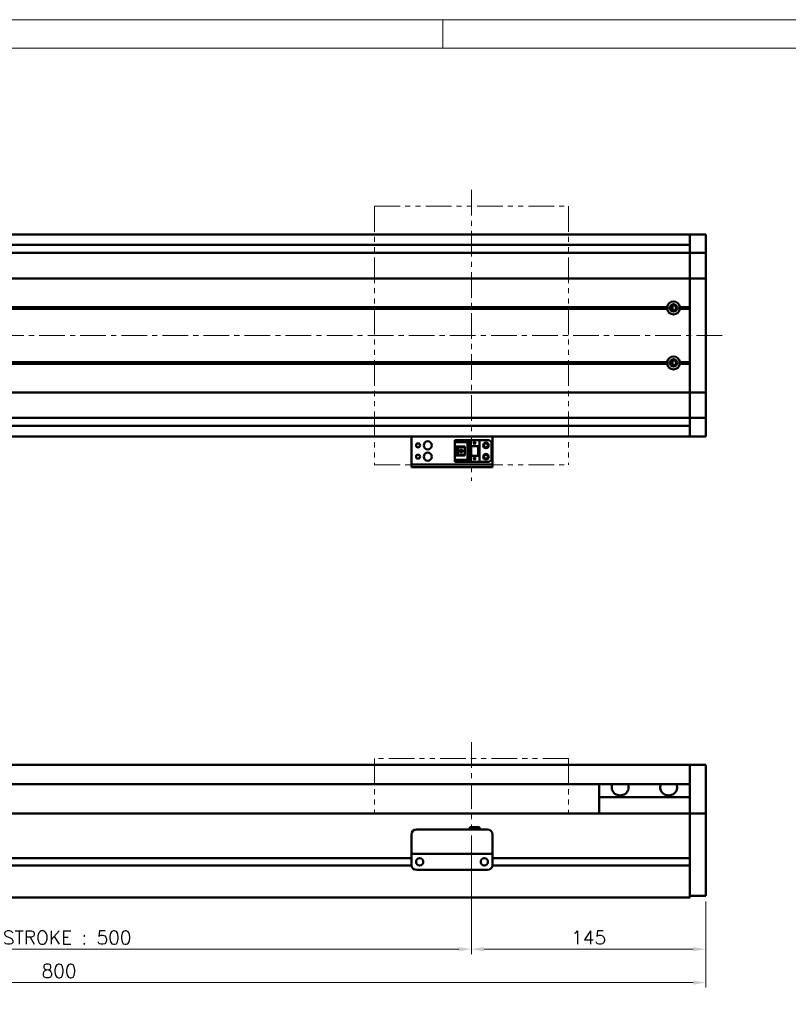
# Model space of a CAD drawing. Header units: millimetres. Extents: x 46891 to 50021, y 6223 to 9571.
# Tile 4 of 5: x 49022 to 49497, y 8962 to 9571. Entities that reach past the tile are written whole.
import ezdxf

# ---------------------------------------------------------------- set-up
doc = ezdxf.new("R2010")
doc.units = ezdxf.units.MM
doc.header["$LTSCALE"] = 0.5
doc.linetypes.add('CENTER', pattern=[50.8, 31.75, -6.35, 6.35, -6.35])
doc.linetypes.add('PHANTOM', pattern=[63.5, 31.75, -6.35, 6.35, -6.35, 6.35, -6.35])
doc.layers.get('0').update_dxf_attribs({"lineweight": 20})
doc.layers.add('1', color=1, linetype='CENTER', lineweight=13)
doc.layers.add('외형선(ISO)', color=7, linetype='Continuous', lineweight=50)
doc.styles.add('DSR TEXT', font='romans.shx', dxfattribs={"bigfont": 'whgtxt.shx'})
doc.styles.get("Standard").update_dxf_attribs({"font": 'romans.shx', "bigfont": 'whgtxt.shx'})
doc.dimstyles.new('DSR', dxfattribs={"dimscale": 2, "dimtxt": 3, "dimasz": 3, "dimexe": 0.5, "dimexo": 0.5, "dimgap": 0.5, "dimtad": 1, "dimdsep": 46, "dimtxsty": 'Standard', "dimcen": 2.5, "dimclrd": 4, "dimclre": 4, "dimclrt": 2, "dimadec": 0, "dimazin": 2, "dimtfac": 1, "dimtmove": 0, "dimatfit": 3, "dimfxl": 0, "dimlwd": -1, "dimlwe": -1, "dimarcsym": 0})

# ---------------------------------------------------------------- blocks, each defined once
blk = doc.blocks.new('A$C1C1952E1')
at = {"color": 1}
blk.add_lwpolyline([(0, 0), (420, 0), (420, 297), (0, 297)], close=True, dxfattribs=at)
at = {"color": 3}
blk.add_lwpolyline([(5, 5), (415, 5), (415, 292), (5, 292)], close=True, dxfattribs=at)
blk = doc.blocks.new('*D105')
at = {"color": 1, "linetype": 'ByBlock'}
for p, q in [((48801.37, 9066.98), (48801.37, 8993.6)), ((49301.37, 9066.98), (49301.37, 8993.6)), ((48809.17, 8996.6), (49293.57, 8996.6))]:
    blk.add_line(p, q, dxfattribs=at)
at = {"color": 1}
for points in [[(48809.17, 8997.9), (48809.17, 8995.3), (48801.37, 8996.6)], [(49293.57, 8997.9), (49293.57, 8995.3), (49301.37, 8996.6)]]:
    blk.add_solid(points, dxfattribs=at)
at = {"layer": 'Defpoints', "color": 0}
for p in [(48801.37, 9070.58), (49301.37, 9070.58), (49301.37, 8996.6)]:
    blk.add_point(p, dxfattribs=at)
at = {"color": 3, "insert": (49051.37, 9003.8), "char_height": 8.4, "attachment_point": 5, "style": 'DSR TEXT'}
blk.add_mtext('STROKE : 500', dxfattribs=at)
blk = doc.blocks.new('*D106')
at = {"color": 1, "linetype": 'ByBlock'}
for p, q in [((49301.37, 9066.98), (49301.37, 8993.6)), ((49446.37, 9025.98), (49446.37, 8993.6)), ((49438.57, 8996.6), (49309.17, 8996.6))]:
    blk.add_line(p, q, dxfattribs=at)
at = {"color": 1}
for points in [[(49309.17, 8997.9), (49309.17, 8995.3), (49301.37, 8996.6)], [(49438.57, 8997.9), (49438.57, 8995.3), (49446.37, 8996.6)]]:
    blk.add_solid(points, dxfattribs=at)
at = {"layer": 'Defpoints', "color": 0}
for p in [(49301.37, 9070.58), (49446.37, 9029.58), (49301.37, 8996.6)]:
    blk.add_point(p, dxfattribs=at)
at = {"color": 3, "insert": (49373.87, 9003.8), "char_height": 8.4, "attachment_point": 5, "style": 'DSR TEXT'}
blk.add_mtext('145', dxfattribs=at)
blk = doc.blocks.new('*D107')
at = {"color": 1, "linetype": 'ByBlock'}
for p, q in [((48646.37, 9025.98), (48646.37, 8972.92)), ((49446.37, 9025.98), (49446.37, 8972.92)), ((49438.57, 8975.92), (48654.17, 8975.92))]:
    blk.add_line(p, q, dxfattribs=at)
at = {"color": 1}
for points in [[(48654.17, 8977.22), (48654.17, 8974.62), (48646.37, 8975.92)], [(49438.57, 8977.22), (49438.57, 8974.62), (49446.37, 8975.92)]]:
    blk.add_solid(points, dxfattribs=at)
at = {"layer": 'Defpoints', "color": 0}
for p in [(48646.37, 9029.58), (49446.37, 9029.58), (48646.37, 8975.92)]:
    blk.add_point(p, dxfattribs=at)
at = {"color": 3, "insert": (49046.37, 8983.12), "char_height": 8.4, "attachment_point": 5, "style": 'DSR TEXT'}
blk.add_mtext('800', dxfattribs=at)

msp = doc.modelspace()

# ---------------------------------------------------------------- linework, layer by layer
at = {"color": 1}
msp.add_line((49283.77132, 9571.46552), (49283.77132, 9553.91552), dxfattribs=at)
at = {"color": 6, "linetype": 'PHANTOM'}
for p, q in [((49241.36864, 9456.19959), (49361.36864, 9456.19959)), ((49241.36864, 9456.19959), (49241.36864, 9296.19959)), ((49361.36864, 9456.19959), (49361.36864, 9296.19959)), ((49241.36864, 9296.19959), (49361.36864, 9296.19959)), ((49361.36864, 9114.58066), (49241.36864, 9114.58066)), ((49241.36864, 9114.58066), (49241.36864, 9080.58066)), ((49361.36864, 9114.58066), (49361.36864, 9080.58066))]:
    msp.add_line(p, q, dxfattribs=at)
at = {"layer": '1'}
for p, q in [((49301.36864, 9466.19959), (49301.36864, 9286.19959)), ((49456.36864, 9376.1996), (48636.36864, 9376.1996)), ((49301.36864, 9124.58066), (49301.36864, 9070.58066))]:
    msp.add_line(p, q, dxfattribs=at)
at = {"layer": '외형선(ISO)'}
for p, q in [((49436.36864, 9438.6996), (48861.36864, 9438.6996)), ((49436.36864, 9435.6996), (49436.36864, 9438.6996)), ((49436.36864, 9438.6996), (49436.36864, 9435.6996)), ((49436.36864, 9438.6996), (49446.36864, 9438.6996)), ((49436.36864, 9435.6996), (49436.36864, 9433.83943)), ((49436.36864, 9433.83943), (49436.36864, 9435.6996)), ((49436.36864, 9432.93147), (49436.36864, 9433.83943)), ((49436.36864, 9427.6598), (49436.36864, 9432.93147)), ((49446.36864, 9435.6996), (49446.36864, 9438.6996)), ((49446.36864, 9435.6996), (49446.36864, 9433.83943)), ((49446.36864, 9433.83943), (49446.36864, 9432.93147)), ((49446.36864, 9432.93147), (49446.36864, 9427.6598)), ((48719.36864, 9427.1996), (49436.36864, 9427.1996)), ((49436.36864, 9432.1996), (48861.36864, 9432.1996)), ((49436.36864, 9427.1996), (49436.36864, 9427.6598)), ((49436.36864, 9427.1996), (49436.36864, 9424.49109)), ((49436.36864, 9427.1996), (49446.36864, 9427.1996)), ((49436.36864, 9424.49109), (49436.36864, 9427.1996)), ((49446.36864, 9427.6598), (49446.36864, 9427.1996)), ((49446.36864, 9424.49109), (49446.36864, 9427.1996)), ((49436.36864, 9424.49109), (49436.36864, 9411.8911)), ((49436.36864, 9411.8911), (49436.36864, 9424.49109)), ((49446.36864, 9411.8911), (49446.36864, 9424.49109)), ((48719.36864, 9411.427), (49436.36864, 9411.427)), ((49436.36864, 9411.427), (49436.36864, 9411.8911)), ((49436.36864, 9411.8911), (49436.36864, 9411.427)), ((49436.36864, 9411.427), (49436.36864, 9409.427)), ((49436.36864, 9411.427), (49446.36864, 9411.427)), ((49436.36864, 9409.427), (49436.36864, 9411.427)), ((49436.36864, 9342.97219), (49436.36864, 9409.427)), ((49436.36864, 9409.427), (49436.36864, 9393.6996)), ((49446.36864, 9411.8911), (49446.36864, 9411.427)), ((49446.36864, 9409.427), (49446.36864, 9411.427)), ((49446.36864, 9409.427), (49446.36864, 9342.97219)), ((48719.36864, 9393.6996), (49422.40001, 9393.6996)), ((48719.36864, 9393.1996), (49422.86864, 9393.1996)), ((48719.36864, 9392.6996), (49422.40001, 9392.6996)), ((49425.80898, 9394.1996), (49425.09285, 9394.1996)), ((49425.80898, 9394.72092), (49425.80898, 9391.67827)), ((49429.86864, 9393.1996), (49436.36864, 9393.1996)), ((49430.33727, 9393.6996), (49436.36864, 9393.6996)), ((49430.33727, 9392.6996), (49436.36864, 9392.6996)), ((49436.36864, 9392.6996), (49436.36864, 9359.6996)), ((49425.80898, 9360.72092), (49425.80898, 9357.67827)), ((48719.36864, 9359.6996), (49422.40001, 9359.6996)), ((48719.36864, 9359.1996), (49422.86864, 9359.1996)), ((48719.36864, 9358.6996), (49422.40001, 9358.6996)), ((49425.80898, 9358.1996), (49425.09285, 9358.1996)), ((49429.86864, 9359.1996), (49436.36864, 9359.1996)), ((49430.33727, 9359.6996), (49436.36864, 9359.6996)), ((49430.33727, 9358.6996), (49436.36864, 9358.6996)), ((49436.36864, 9358.6996), (49436.36864, 9342.97219)), ((49436.36864, 9342.97219), (49436.36864, 9340.97219)), ((49436.36864, 9340.97219), (49436.36864, 9342.97219)), ((49446.36864, 9340.97219), (49446.36864, 9342.97219)), ((48719.36864, 9340.97219), (49436.36864, 9340.97219)), ((49436.36864, 9340.50809), (49436.36864, 9340.97219)), ((49436.36864, 9340.97219), (49446.36864, 9340.97219)), ((49436.36864, 9340.97219), (49436.36864, 9340.50809)), ((49436.36864, 9340.50809), (49436.36864, 9327.9081)), ((49436.36864, 9327.9081), (49436.36864, 9340.50809)), ((49446.36864, 9340.97219), (49446.36864, 9340.50809)), ((49446.36864, 9327.9081), (49446.36864, 9340.50809)), ((48719.36864, 9325.1996), (49436.36864, 9325.1996)), ((49436.36864, 9327.9081), (49436.36864, 9325.1996)), ((49436.36864, 9325.1996), (49436.36864, 9327.9081)), ((49436.36864, 9324.73939), (49436.36864, 9325.1996)), ((49436.36864, 9325.1996), (49446.36864, 9325.1996)), ((49436.36864, 9319.46772), (49436.36864, 9324.73939)), ((49446.36864, 9325.1996), (49446.36864, 9327.9081)), ((49446.36864, 9325.1996), (49446.36864, 9324.73939)), ((49446.36864, 9324.73939), (49446.36864, 9319.46772)), ((49436.36864, 9320.1996), (48861.36864, 9320.1996)), ((49436.36864, 9318.55976), (49436.36864, 9319.46772)), ((49436.36864, 9318.55976), (49436.36864, 9316.6996)), ((49436.36864, 9316.6996), (49436.36864, 9318.55976)), ((49446.36864, 9319.46772), (49446.36864, 9318.55976)), ((49446.36864, 9318.55976), (49446.36864, 9316.6996)), ((49436.36864, 9313.6996), (48861.36864, 9313.6996)), ((49264.36864, 9313.6996), (49264.36864, 9311.69962)), ((49264.36864, 9296.79962), (49264.36864, 9311.69962)), ((49291.16864, 9311.39961), (49300.36864, 9311.39961)), ((49291.16864, 9310.59961), (49291.16864, 9311.39961)), ((49300.36864, 9311.39963), (49300.36864, 9307.69963)), ((49300.36864, 9311.39963), (49306.36864, 9311.39963)), ((49306.36864, 9311.39963), (49306.36864, 9307.69963)), ((49311.86864, 9311.3996), (49306.36864, 9311.3996)), ((49314.36864, 9311.69962), (49314.36864, 9313.6996)), ((49314.36864, 9311.69962), (49314.36864, 9296.79962)), ((49436.36864, 9313.6996), (49436.36864, 9316.6996)), ((49436.36864, 9316.6996), (49436.36864, 9313.6996)), ((49436.36864, 9313.6996), (49446.36864, 9313.6996)), ((49446.36864, 9313.6996), (49446.36864, 9316.6996)), ((49299.46864, 9310.59961), (49291.16864, 9310.59961)), ((49291.16864, 9310.09961), (49291.16864, 9310.59961)), ((49291.16864, 9310.09961), (49291.16864, 9307.49961)), ((49298.96864, 9310.09961), (49291.16864, 9310.09961)), ((49291.16864, 9307.49961), (49291.16864, 9301.89961)), ((49297.36864, 9307.49961), (49291.16864, 9307.49961)), ((49292.46864, 9301.89961), (49292.46864, 9307.49961)), ((49292.96864, 9307.14961), (49292.96864, 9307.49961)), ((49292.96864, 9307.14961), (49292.96864, 9302.24961)), ((49297.36864, 9307.14961), (49292.96864, 9307.14961)), ((49295.76864, 9305.49961), (49293.92864, 9305.49961)), ((49293.92864, 9305.49961), (49293.92864, 9303.89961)), ((49295.76864, 9303.89961), (49295.76864, 9305.49961)), ((49297.36864, 9301.89961), (49297.36864, 9307.49961)), ((49299.46864, 9310.59961), (49298.96864, 9310.09961)), ((49298.96864, 9299.29961), (49298.96864, 9310.09961)), ((49299.46864, 9298.79961), (49299.46864, 9310.59961)), ((49300.36864, 9307.69963), (49306.36864, 9307.69963)), ((49300.36864, 9301.69963), (49300.36864, 9307.69961)), ((49300.86864, 9307.69961), (49300.36864, 9307.69961)), ((49300.86864, 9307.69961), (49301.16864, 9307.69961)), ((49300.86864, 9301.69963), (49300.86864, 9307.69961)), ((49301.16864, 9307.69961), (49305.56864, 9307.69961)), ((49301.16864, 9307.69961), (49301.16864, 9301.69963)), ((49302.76864, 9309.89963), (49303.36864, 9308.69963)), ((49302.96864, 9309.89963), (49302.76864, 9309.89963)), ((49302.96864, 9310.29963), (49302.96864, 9309.89963)), ((49303.76864, 9310.29963), (49302.96864, 9310.29963)), ((49303.36864, 9308.69963), (49303.96864, 9309.89963)), ((49303.76864, 9309.89963), (49303.76864, 9310.29963)), ((49303.96864, 9309.89963), (49303.76864, 9309.89963)), ((49305.56864, 9301.69963), (49305.56864, 9307.69961)), ((49305.56864, 9307.69961), (49305.86864, 9307.69961)), ((49306.36864, 9307.69961), (49305.86864, 9307.69961)), ((49305.86864, 9307.69961), (49305.86864, 9301.69963)), ((49306.36864, 9301.69963), (49306.36864, 9307.69961)), ((49313.86864, 9309.3996), (49313.86864, 9299.9996)), ((49291.16864, 9301.89961), (49291.16864, 9299.29961)), ((49291.16864, 9301.89961), (49297.36864, 9301.89961)), ((49291.16864, 9298.79961), (49291.16864, 9299.29961)), ((49291.16864, 9299.29961), (49298.96864, 9299.29961)), ((49292.96864, 9302.24961), (49297.36864, 9302.24961)), ((49292.96864, 9301.89961), (49292.96864, 9302.24961)), ((49293.92864, 9303.89961), (49295.76864, 9303.89961)), ((49299.46864, 9298.79961), (49298.96864, 9299.29961)), ((49300.36864, 9301.69963), (49300.36864, 9297.99963)), ((49300.36864, 9301.69963), (49306.36864, 9301.69963)), ((49302.76864, 9300.29963), (49303.36864, 9299.09963)), ((49302.96864, 9300.29963), (49302.76864, 9300.29963)), ((49302.96864, 9300.69963), (49302.96864, 9300.29963)), ((49303.76864, 9300.69963), (49302.96864, 9300.69963)), ((49303.36864, 9299.09963), (49303.96864, 9300.29963)), ((49303.76864, 9300.29963), (49303.76864, 9300.69963)), ((49303.96864, 9300.29963), (49303.76864, 9300.29963)), ((49306.36864, 9301.69963), (49306.36864, 9297.99963)), ((49264.36864, 9296.29964), (49264.36864, 9296.79962)), ((49264.36864, 9296.29964), (49264.36864, 9294.69964)), ((49264.36864, 9294.69962), (49264.36864, 9294.69964)), ((49264.36864, 9294.69962), (49314.36864, 9294.69962)), ((49267.36864, 9296.29964), (49311.36864, 9296.29964)), ((49267.36864, 9294.69964), (49311.36864, 9294.69964)), ((49291.16864, 9298.79961), (49299.46864, 9298.79961)), ((49291.16864, 9297.99961), (49291.16864, 9298.79961)), ((49291.16864, 9297.99961), (49300.36864, 9297.99961)), ((49291.16864, 9297.9996), (49306.36864, 9297.9996)), ((49300.36864, 9297.99963), (49306.36864, 9297.99963)), ((49306.36864, 9297.99963), (49306.36864, 9297.9996)), ((49311.86864, 9297.9996), (49306.36864, 9297.9996)), ((49314.36864, 9296.79962), (49314.36864, 9296.29964)), ((49314.36864, 9294.69964), (49314.36864, 9296.29964)), ((48861.36864, 9110.58066), (49436.36864, 9110.58066)), ((49436.36864, 9110.58066), (49436.36864, 9108.58066)), ((49436.36864, 9110.58066), (49446.36864, 9110.58066)), ((49436.36864, 9108.58066), (49436.36864, 9110.58066)), ((49446.36864, 9108.58066), (49446.36864, 9110.58066)), ((49436.36864, 9107.79614), (49436.36864, 9108.58066)), ((49436.36864, 9108.58066), (49436.36864, 9107.79614)), ((49436.36864, 9107.29744), (49436.36864, 9107.79614)), ((49436.36864, 9107.79614), (49436.36864, 9107.29744)), ((49436.36864, 9107.29744), (49436.36864, 9106.22895)), ((49436.36864, 9106.22895), (49436.36864, 9107.29744)), ((49436.36864, 9106.22895), (49436.36864, 9103.24315)), ((49436.36864, 9103.24315), (49436.36864, 9106.22895)), ((49446.36864, 9108.58066), (49446.36864, 9107.79614)), ((49446.36864, 9107.79614), (49446.36864, 9107.29744)), ((49446.36864, 9106.22895), (49446.36864, 9107.29744)), ((49446.36864, 9103.24315), (49446.36864, 9106.22895)), ((48861.36864, 9098.58066), (49436.36864, 9098.58066)), ((49380.36864, 9090.58066), (49380.36864, 9098.58066)), ((49436.36864, 9094.67885), (49436.36864, 9103.24315)), ((49436.36864, 9103.24315), (49436.36864, 9099.08066)), ((49446.36864, 9103.24315), (49446.36864, 9094.67885)), ((49436.36864, 9092.58356), (49436.36864, 9094.67885)), ((49436.36864, 9081.16161), (49436.36864, 9092.58356)), ((49446.36864, 9094.67885), (49446.36864, 9092.58356)), ((49446.36864, 9092.58356), (49446.36864, 9081.16161)), ((49436.36864, 9090.58066), (49380.36864, 9090.58066)), ((49380.36864, 9080.58066), (49380.36864, 9090.58066)), ((49436.36864, 9080.58066), (48806.36864, 9080.58066)), ((49436.36864, 9080.58066), (49436.36864, 9081.16161)), ((49436.36864, 9077.58066), (49436.36864, 9080.58066)), ((49436.36864, 9080.58066), (49436.36864, 9077.58066)), ((49436.36864, 9080.58066), (49446.36864, 9080.58066)), ((49446.36864, 9081.16161), (49446.36864, 9080.58066)), ((49446.36864, 9077.58066), (49446.36864, 9080.58066)), ((49436.36864, 9077.58066), (49436.36864, 9053.03066)), ((49436.36864, 9034.82331), (49436.36864, 9077.58066)), ((49446.36864, 9077.58066), (49446.36864, 9034.82331)), ((49264.36864, 9057.58082), (49264.36864, 9067.58082)), ((49267.36864, 9070.58082), (49311.36864, 9070.58082)), ((49300.36864, 9072.08082), (49300.36864, 9070.58082)), ((49300.36864, 9072.08082), (49306.36864, 9072.08082)), ((49306.36864, 9072.08082), (49306.36864, 9070.58082)), ((49314.36864, 9067.58082), (49314.36864, 9057.58082)), ((49264.36864, 9057.58082), (49264.36864, 9055.58082)), ((49264.36864, 9055.58079), (49264.36864, 9055.58082)), ((49264.36864, 9055.58082), (49314.36864, 9055.58082)), ((49264.36864, 9055.08079), (49264.36864, 9055.58079)), ((49264.36864, 9055.58079), (49267.13914, 9055.58079)), ((49269.59814, 9055.58079), (49271.86864, 9055.58079)), ((49276.86864, 9055.58079), (49301.86864, 9055.58079)), ((49306.86864, 9055.58079), (49309.13914, 9055.58079)), ((49311.59814, 9055.58079), (49314.36864, 9055.58079)), ((49314.36864, 9055.58082), (49314.36864, 9057.58082)), ((49314.36864, 9055.58082), (49314.36864, 9055.58079)), ((49314.36864, 9055.58079), (49314.36864, 9055.08079)), ((49264.36864, 9052.83066), (48860.36864, 9052.83066)), ((49264.36864, 9048.58079), (49264.36864, 9055.08079)), ((49269.39198, 9052.83066), (49269.3453, 9052.83066)), ((49309.39198, 9052.83066), (49309.3453, 9052.83066)), ((49314.36864, 9055.08079), (49314.36864, 9048.58079)), ((49436.36864, 9052.83066), (49314.36864, 9052.83066)), ((49264.37909, 9048.33066), (48860.35819, 9048.33066)), ((49267.36864, 9045.58079), (49311.36864, 9045.58079)), ((49436.36864, 9048.33066), (49314.35819, 9048.33066)), ((49436.36864, 9048.13066), (49436.36864, 9034.82331)), ((49436.36864, 9032.70198), (49436.36864, 9034.82331)), ((49436.36864, 9034.82331), (49436.36864, 9032.70198)), ((49436.36864, 9032.70198), (49436.36864, 9028.58066)), ((49436.36864, 9029.58066), (49436.36864, 9032.70198)), ((49446.36864, 9032.70198), (49446.36864, 9034.82331)), ((49446.36864, 9032.70198), (49446.36864, 9029.58066)), ((48656.36864, 9028.58066), (49436.36864, 9028.58066)), ((49436.36864, 9029.58066), (49446.36864, 9029.58066))]:
    msp.add_line(p, q, dxfattribs=at)
for centre, radius in [((49426.36864, 9393.1996), 2.25), ((49426.36864, 9393.1996), 1.621), ((49426.36864, 9359.1996), 2.25), ((49426.36864, 9359.1996), 1.621), ((49268.36864, 9308.1996), 1.2295), ((49274.36864, 9308.1996), 2.5), ((49310.36864, 9308.1996), 1.75), ((49310.36864, 9308.1996), 1.2295), ((49268.36864, 9301.1996), 1.2295), ((49274.36864, 9301.1996), 2.5), ((49310.36864, 9301.1996), 1.75), ((49310.36864, 9301.1996), 1.2295), ((49269.36864, 9050.58079), 2.25), ((49309.36864, 9050.58079), 2.25)]:
    msp.add_circle(centre, radius, dxfattribs=at)
for centre, radius, start, end in [((49426.36864, 9393.1996), 4, 7.18075578, 172.81924422), ((49426.36864, 9393.1996), 4, 187.18075578, 352.81924422), ((49426.36864, 9359.1996), 4, 7.18075578, 172.81924422), ((49426.36864, 9359.1996), 4, 187.18075572, 352.81924428), ((49311.86864, 9309.3996), 2, 0, 90), ((49311.86864, 9299.9996), 2, 270, 0), ((49267.36864, 9067.58082), 3, 90, 180), ((49311.36864, 9067.58082), 3, 0, 90), ((49267.36864, 9048.58079), 3, 180, 270), ((49311.36864, 9048.58079), 3, 270, 0)]:
    msp.add_arc(centre, radius, start, end, dxfattribs=at)
for centre, major_axis, ratio, start_param, end_param in [((49267.36864, 9294.69964), (-3, 0), 0.00001, 4.712422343, 6.283252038), ((49267.36864, 9296.29964), (-3, 0), 0.00001, 4.71238898, 6.283218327), ((49311.36864, 9296.29964), (3, 0), 0.00001, 0.00006722, 1.570829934), ((49311.36864, 9294.69964), (3, 0), 0.00001, 0.000033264, 1.570796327), ((49393.36864, 9096.58066), (5.25, 0), 0.923076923, 2.716178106, 6.708599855), ((49423.36864, 9096.58066), (5.25, 0), 0.923076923, 2.716178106, 6.708599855), ((49268.36864, 9055.58081), (-1.2295, 0), 0.00001, 3.141579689, 6.283172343), ((49274.36864, 9055.58081), (-2.5, 0), 0.00001, 3.144943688, 6.286536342), ((49304.36864, 9055.58081), (-2.5, 0), 0.00001, 3.143048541, 6.284641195), ((49310.36864, 9055.58081), (-1.2295, 0), 0.00001, 3.13437825, 6.275970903)]:
    msp.add_ellipse(centre, major_axis=major_axis, ratio=ratio, start_param=start_param, end_param=end_param, dxfattribs=at)
for points in [[(49422.86864, 9393.1996), (49422.63433, 9393.43391), (49422.40001, 9393.6996)], [(49422.40001, 9392.6996), (49422.63433, 9392.96528), (49422.86864, 9393.1996)], [(49430.33727, 9393.6996), (49430.10295, 9393.43391), (49429.86864, 9393.1996)], [(49429.86864, 9393.1996), (49430.10295, 9392.96528), (49430.33727, 9392.6996)], [(49422.86864, 9359.1996), (49422.63433, 9359.43391), (49422.40001, 9359.6996)], [(49422.40001, 9358.6996), (49422.63433, 9358.96528), (49422.86864, 9359.1996)], [(49430.33727, 9359.6996), (49430.10295, 9359.43391), (49429.86864, 9359.1996)], [(49429.86864, 9359.1996), (49430.10295, 9358.96528), (49430.33727, 9358.6996)]]:
    msp.add_open_spline(points, degree=2, dxfattribs=at)

# ---------------------------------------------------------------- block references
at = {"xscale": 3.51, "yscale": 3.51, "zscale": 3.51}
msp.add_blockref('A$C1C1952E1', (48546.67132, 8528.99552), dxfattribs=at)

# ---------------------------------------------------------------- dimensions: what is measured, and where the dimension line sits
dim = msp.add_linear_dim(base=(49301.36864, 8996.59725), p1=(48801.36864, 9070.58066), p2=(49301.36864, 9070.58066), text='STROKE : <>', dimstyle='DSR', override={"dimscale": 3, "dimtxt": 2.8, "dimasz": 2.600136, "dimexe": 1, "dimexo": 1.2, "dimgap": 1, "dimdec": 4, "dimtxsty": 'DSR TEXT', "dimclrd": 1, "dimclre": 1, "dimclrt": 3, "dimtdec": 4, "dimtix": 1})
dim.commit()
dim.dimension.update_dxf_attribs({"geometry": '*D105', "text_midpoint": (49051.36864, 9003.79725)})
for base, p2, picture, middle in [((49301.36864, 8996.59725), (49301.36864, 9070.58066), '*D106', (49373.86864, 9003.79725)), ((48646.36864, 8975.92289), (48646.36864, 9029.58066), '*D107', (49046.36864, 8983.12289))]:
    dim = msp.add_linear_dim(base=base, p1=(49446.36864, 9029.58066), p2=p2, dimstyle='DSR', override={"dimscale": 3, "dimtxt": 2.8, "dimasz": 2.600136, "dimexe": 1, "dimexo": 1.2, "dimgap": 1, "dimdec": 4, "dimtxsty": 'DSR TEXT', "dimclrd": 1, "dimclre": 1, "dimclrt": 3, "dimtdec": 4, "dimtix": 1})
    dim.commit()
    dim.dimension.update_dxf_attribs({"geometry": picture, "text_midpoint": middle})

doc.saveas('drawing.dxf')
